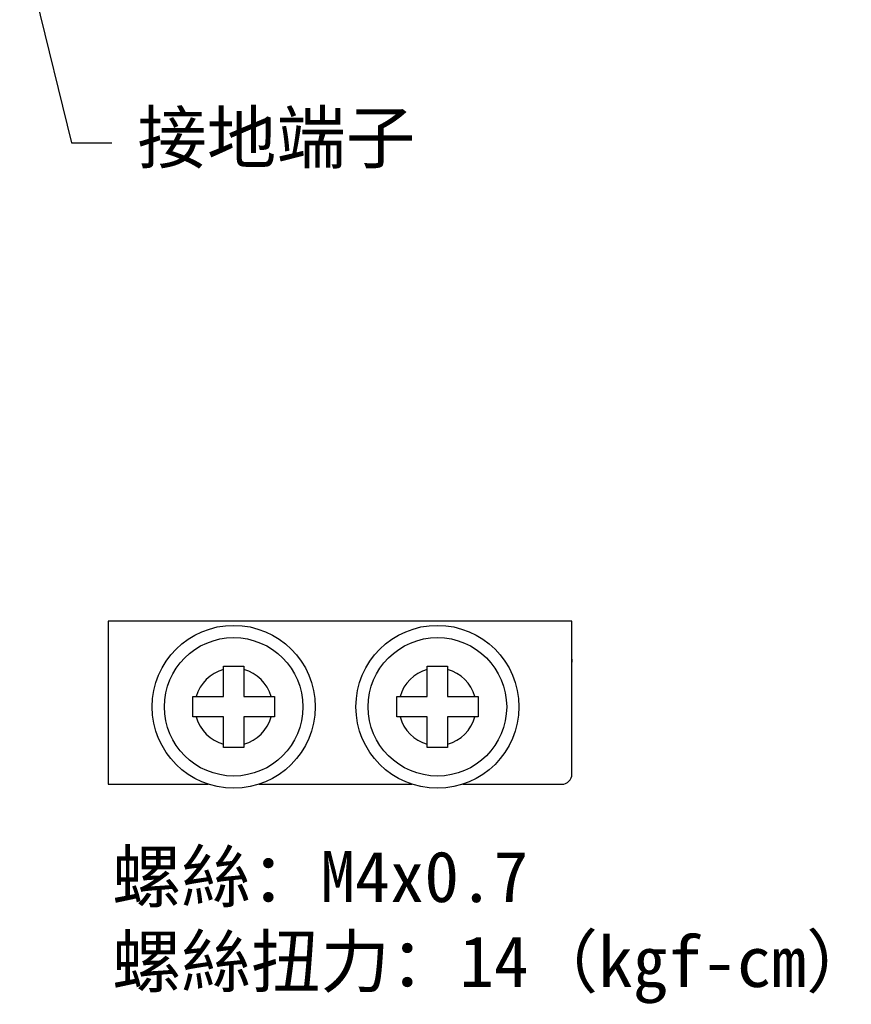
# Model space of a CAD drawing. Extents: x 14074 to 14381, y -3030 to -2703.
# Tile 1 of 27: x 14082 to 14180, y -3009 to -2893. Entities that reach past the tile are written whole.
import ezdxf

# ---------------------------------------------------------------- set-up
doc = ezdxf.new("R2010")
doc.units = 0
doc.layers.add('TEXT', color=2, linetype='CONTINUOUS')
doc.styles.get("Standard").update_dxf_attribs({"font": 'PMingLiU.ttf'})
doc.dimstyles.new('ISO-25', dxfattribs={"dimtxt": 3, "dimasz": 3, "dimexe": 1, "dimexo": 1, "dimgap": 2, "dimtad": 2, "dimtih": 1, "dimtoh": 1, "dimtxsty": 'STANDARD', "dimcen": 0, "dimclrd": 256, "dimclre": 256, "dimclrt": 256, "dimazin": 3, "dimtfac": 1, "dimtmove": 0, "dimatfit": 3})

msp = doc.modelspace()

# ---------------------------------------------------------------- linework, layer by layer
at = {"layer": 'TEXT', "color": 7}
for p, q in [((14147.301, -2964.022), (14092.693, -2964.022)), ((14092.693, -2964.022), (14092.693, -2983.222)), ((14147.301, -2982.022), (14147.301, -2964.022)), ((14106.261, -2969.302), (14108.661, -2969.302)), ((14106.261, -2969.703), (14106.261, -2969.302)), ((14106.261, -2972.902), (14106.261, -2969.703)), ((14108.661, -2969.302), (14108.661, -2969.703)), ((14108.661, -2969.703), (14108.661, -2972.902)), ((14130.261, -2969.302), (14132.661, -2969.302)), ((14130.261, -2969.703), (14130.261, -2969.302)), ((14130.261, -2972.902), (14130.261, -2969.703)), ((14132.661, -2969.302), (14132.661, -2969.703)), ((14132.661, -2969.703), (14132.661, -2972.902)), ((14102.661, -2975.302), (14102.661, -2972.902)), ((14102.661, -2972.902), (14103.062, -2972.902)), ((14103.062, -2972.902), (14106.261, -2972.902)), ((14108.661, -2972.902), (14111.861, -2972.902)), ((14111.861, -2972.902), (14112.261, -2972.902)), ((14112.261, -2972.902), (14112.261, -2975.302)), ((14126.661, -2975.302), (14126.661, -2972.902)), ((14126.661, -2972.902), (14127.062, -2972.902)), ((14127.062, -2972.902), (14130.261, -2972.902)), ((14132.661, -2972.902), (14135.861, -2972.902)), ((14135.861, -2972.902), (14136.261, -2972.902)), ((14136.261, -2972.902), (14136.261, -2975.302)), ((14103.062, -2975.302), (14102.661, -2975.302)), ((14106.261, -2975.302), (14103.062, -2975.302)), ((14106.261, -2978.501), (14106.261, -2975.302)), ((14111.861, -2975.302), (14108.661, -2975.302)), ((14108.661, -2975.302), (14108.661, -2978.501)), ((14112.261, -2975.302), (14111.861, -2975.302)), ((14127.062, -2975.302), (14126.661, -2975.302)), ((14130.261, -2975.302), (14127.062, -2975.302)), ((14130.261, -2978.501), (14130.261, -2975.302)), ((14135.861, -2975.302), (14132.661, -2975.302)), ((14132.661, -2975.302), (14132.661, -2978.501)), ((14136.261, -2975.302), (14135.861, -2975.302)), ((14106.261, -2978.902), (14106.261, -2978.501)), ((14108.661, -2978.902), (14106.261, -2978.902)), ((14108.661, -2978.501), (14108.661, -2978.902)), ((14130.261, -2978.902), (14130.261, -2978.501)), ((14132.661, -2978.902), (14130.261, -2978.902)), ((14132.661, -2978.501), (14132.661, -2978.902)), ((14092.693, -2983.222), (14104.464, -2983.222)), ((14110.459, -2983.222), (14128.464, -2983.222)), ((14134.459, -2983.222), (14137.701, -2983.222)), ((14137.701, -2983.222), (14140.101, -2983.222)), ((14140.101, -2983.222), (14146.101, -2983.222))]:
    msp.add_line(p, q, dxfattribs=at)
for centre, radius in [((14107.461, -2974.102), 9.6), ((14131.461, -2974.102), 9.6), ((14107.461, -2974.102), 8.16), ((14131.461, -2974.102), 8.16)]:
    msp.add_circle(centre, radius, dxfattribs=at)
for centre, radius, start, end in [((14154.741, -2968.822), 7.44, 177.50217, 180), ((14107.461, -2974.102), 4.56, 105.25752, 164.74248), ((14107.461, -2974.102), 4.56, 15.25752, 74.74248), ((14131.461, -2974.102), 4.56, 105.25752, 164.74248), ((14131.461, -2974.102), 4.56, 15.25752, 74.74248), ((14107.461, -2974.102), 4.56, 195.25752, 254.74248), ((14107.461, -2974.102), 4.56, 285.25752, 344.74248), ((14131.461, -2974.102), 4.56, 195.25752, 254.74248), ((14131.461, -2974.102), 4.56, 285.25752, 344.74248), ((14146.101, -2982.022), 1.2, 270, 0)]:
    msp.add_arc(centre, radius, start, end, dxfattribs=at)

# ---------------------------------------------------------------- texts
at = {"layer": 'TEXT', "color": 7, "char_height": 6, "attachment_point": 1}
for s, insert, width in [('{\\fSimSun|b0|i0|c134|p2;接地端子}', (14096.123, -2904.016), 86.27431), ('{\\fSimSun|b0|i0|c134|p2;螺絲：M4x0.7\\P螺絲扭力：14（kgf-cm）}', (14093.129, -2991.107), 129.41147)]:
    msp.add_mtext(s, dxfattribs=dict(at, insert=insert, width=width))

# ---------------------------------------------------------------- leaders
at = {"layer": 'TEXT', "color": 7}
msp.add_leader([(14082.255, -2882.87), (14088.365, -2907.663), (14093.122, -2907.663)], dimstyle='ISO-25', override={"dimclrd": 7}, dxfattribs=at)

doc.saveas('drawing.dxf')
